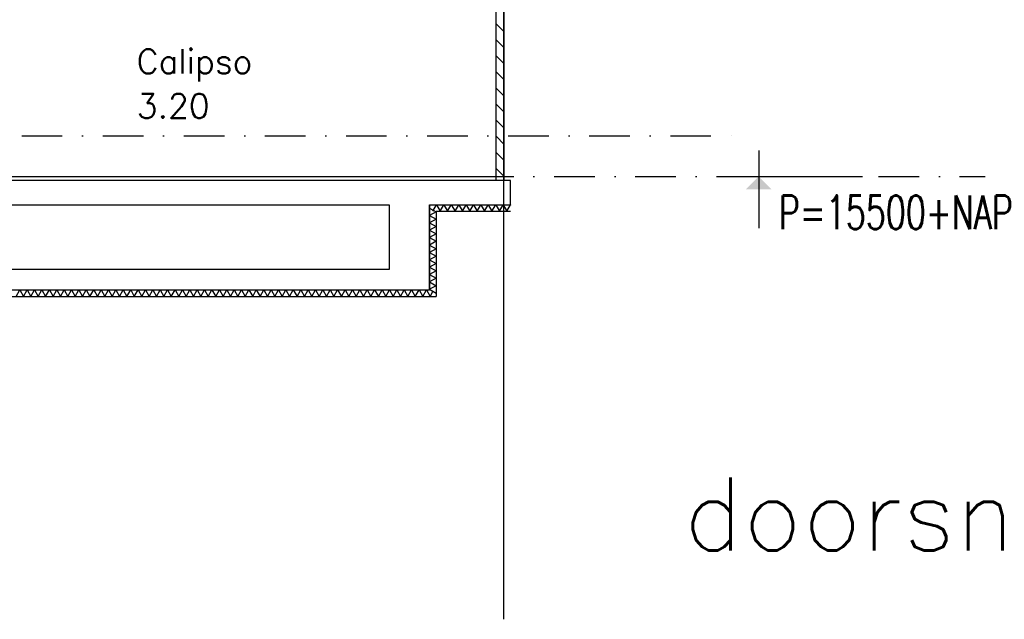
# Model space of a CAD drawing. Extents: x -19795 to 103381, y 127200 to 154480.
# Tile 70 of 76: x 79706 to 91851, y 127200 to 134601. Entities that reach past the tile are written whole.
import ezdxf
from ezdxf.enums import TextEntityAlignment as Align

# ---------------------------------------------------------------- set-up
doc = ezdxf.new("R2010")
doc.units = 0
doc.header["$LTSCALE"] = 1000
doc.header["$MEASUREMENT"] = 0
doc.linetypes.add('DASHDOT', pattern=[1, 0.5, -0.25, 0, -0.25])
for name, color, linetype in [('B02', 7, 'CONTINUOUS'), ('B03', 7, 'CONTINUOUS'), ('B08', 7, 'CONTINUOUS'), ('B20', 7, 'CONTINUOUS')]:
    doc.layers.add(name, color=color, linetype=linetype)
doc.styles.add('TXT', font='txt.shx')

msp = doc.modelspace()

# ---------------------------------------------------------------- linework, layer by layer
at = {"layer": 'B02', "color": 5, "linetype": 'Continuous'}
msp.add_line((85672, 151663), (85672, 127200), dxfattribs=at)
msp.add_line((85672, 151663), (85672, 127200), dxfattribs=at)
at = {"layer": 'B02', "color": 5, "linetype": 'DASHDOT'}
for p, q in [((-16278, 133166), (88503, 133166)), ((-19711, 132666), (91615, 132666))]:
    msp.add_line(p, q, dxfattribs=at)
at = {"layer": 'B03', "color": 7, "linetype": 'Continuous'}
for p, q in [((85582, 132616), (85582, 135576)), ((85682, 132616), (85682, 135576)), ((85682, 132616), (85582, 132616))]:
    msp.add_line(p, q, dxfattribs=at)
at = {"layer": 'B03', "color": 5, "linetype": 'Continuous'}
for p, q in [((85682, 134452), (85582, 134552)), ((85682, 134254), (85582, 134354)), ((85682, 134055), (85582, 134155)), ((85682, 133857), (85582, 133957)), ((85682, 133658), (85582, 133758)), ((85682, 133459), (85582, 133559)), ((85682, 133261), (85582, 133361)), ((85682, 133062), (85582, 133162)), ((85682, 132864), (85582, 132964)), ((85682, 132665), (85582, 132765)), ((84768, 131186), (84802, 131246))]:
    msp.add_line(p, q, dxfattribs=at)
at = {"layer": 'B03', "color": 1, "linetype": 'Continuous'}
for p, q in [((78552, 132666), (85582, 132666)), ((84762, 132316), (85762, 132316)), ((84762, 132316), (84762, 131266)), ((84842, 132236), (85762, 132236)), ((84842, 132236), (84842, 131186)), ((20068, 131186), (84842, 131186)), ((20148, 131266), (84762, 131266))]:
    msp.add_line(p, q, dxfattribs=at)
at = {"layer": 'B03', "color": 2, "linetype": 'Continuous'}
for points in [[(85762, 132616), (56438, 132616), (56438, 131266), (84762, 131266), (84762, 132316), (85762, 132316)], [(79272, 132316), (84262, 132316), (84262, 131516), (79272, 131516)]]:
    msp.add_lwpolyline(points, close=True, dxfattribs=at)
at = {"layer": 'B03', "color": 5, "linetype": 'Continuous'}
for points in [[(84762, 132276), (84842, 132230), (84762, 132185)], [(84802, 132236), (84848, 132316), (84894, 132236)], [(84894, 132236), (84939, 132316), (84985, 132236)], [(84985, 132236), (85030, 132316), (85076, 132236)], [(85076, 132236), (85122, 132316), (85167, 132236)], [(85167, 132236), (85213, 132316), (85258, 132236)], [(85258, 132236), (85304, 132316), (85350, 132236)], [(85350, 132236), (85395, 132316), (85441, 132236)], [(85441, 132236), (85486, 132316), (85532, 132236)], [(85532, 132236), (85578, 132316), (85623, 132236)], [(85623, 132236), (85669, 132316), (85714, 132236)], [(85714, 132236), (85760, 132316), (85762, 132312)], [(84762, 132185), (84842, 132139), (84762, 132094)], [(84762, 132094), (84842, 132048), (84762, 132002)], [(84762, 132002), (84842, 131957), (84762, 131911)], [(84762, 131911), (84842, 131866), (84762, 131820)], [(84762, 131820), (84842, 131774), (84762, 131729)], [(84762, 131729), (84842, 131683), (84762, 131638)], [(84762, 131638), (84842, 131592), (84762, 131546)], [(84762, 131546), (84842, 131501), (84762, 131455)], [(84762, 131455), (84842, 131410), (84762, 131364)], [(84762, 131364), (84842, 131318), (84762, 131273)], [(79661, 131186), (79707, 131266), (79752, 131186)], [(79752, 131186), (79798, 131266), (79844, 131186)], [(79844, 131186), (79889, 131266), (79935, 131186)], [(79935, 131186), (79980, 131266), (80026, 131186)], [(80026, 131186), (80072, 131266), (80117, 131186)], [(80117, 131186), (80163, 131266), (80208, 131186)], [(80208, 131186), (80254, 131266), (80300, 131186)], [(80300, 131186), (80345, 131266), (80391, 131186)], [(80391, 131186), (80436, 131266), (80482, 131186)], [(80482, 131186), (80528, 131266), (80573, 131186)], [(80573, 131186), (80619, 131266), (80664, 131186)], [(80664, 131186), (80710, 131266), (80756, 131186)], [(80756, 131186), (80801, 131266), (80847, 131186)], [(80847, 131186), (80892, 131266), (80938, 131186)], [(80938, 131186), (80984, 131266), (81029, 131186)], [(81029, 131186), (81075, 131266), (81120, 131186)], [(81120, 131186), (81166, 131266), (81212, 131186)], [(81212, 131186), (81257, 131266), (81303, 131186)], [(81303, 131186), (81348, 131266), (81394, 131186)], [(81394, 131186), (81440, 131266), (81485, 131186)], [(81485, 131186), (81531, 131266), (81576, 131186)], [(81576, 131186), (81622, 131266), (81668, 131186)], [(81668, 131186), (81713, 131266), (81759, 131186)], [(81759, 131186), (81804, 131266), (81850, 131186)], [(81850, 131186), (81896, 131266), (81941, 131186)], [(81941, 131186), (81987, 131266), (82032, 131186)], [(82032, 131186), (82078, 131266), (82124, 131186)], [(82124, 131186), (82169, 131266), (82215, 131186)], [(82215, 131186), (82260, 131266), (82306, 131186)], [(82306, 131186), (82352, 131266), (82397, 131186)], [(82397, 131186), (82443, 131266), (82488, 131186)], [(82488, 131186), (82534, 131266), (82580, 131186)], [(82580, 131186), (82625, 131266), (82671, 131186)], [(82671, 131186), (82716, 131266), (82762, 131186)], [(82762, 131186), (82808, 131266), (82853, 131186)], [(82853, 131186), (82899, 131266), (82944, 131186)], [(82944, 131186), (82990, 131266), (83036, 131186)], [(83036, 131186), (83081, 131266), (83127, 131186)], [(83127, 131186), (83172, 131266), (83218, 131186)], [(83218, 131186), (83264, 131266), (83309, 131186)], [(83309, 131186), (83355, 131266), (83400, 131186)], [(83400, 131186), (83446, 131266), (83492, 131186)], [(83492, 131186), (83537, 131266), (83583, 131186)], [(83583, 131186), (83628, 131266), (83674, 131186)], [(83674, 131186), (83720, 131266), (83765, 131186)], [(83765, 131186), (83811, 131266), (83856, 131186)], [(83856, 131186), (83902, 131266), (83948, 131186)], [(83948, 131186), (83993, 131266), (84039, 131186)], [(84039, 131186), (84084, 131266), (84130, 131186)], [(84130, 131186), (84176, 131266), (84221, 131186)], [(84221, 131186), (84267, 131266), (84312, 131186)], [(84312, 131186), (84358, 131266), (84404, 131186)], [(84404, 131186), (84449, 131266), (84495, 131186)], [(84495, 131186), (84540, 131266), (84586, 131186)], [(84586, 131186), (84632, 131266), (84677, 131186)], [(84677, 131186), (84723, 131266), (84768, 131186)], [(84762, 131273), (84842, 131227), (84840, 131226)]]:
    msp.add_lwpolyline(points, dxfattribs=at)
at = {"layer": 'B20', "color": 7, "linetype": 'Continuous'}
for p, q in [((88823, 132986), (88823, 132026)), ((88503, 132666), (90103, 132666))]:
    msp.add_line(p, q, dxfattribs=at)
msp.add_solid([(88823, 132666), (88663, 132506), (88983, 132506)], dxfattribs=at)

# ---------------------------------------------------------------- texts
at = {"layer": 'B08', "color": 7, "linetype": 'Continuous', "style": 'TXT'}
for s, p in [('Calipso', (81150, 133937)), ('3.20', (81150, 133387))]:
    msp.add_text(s, height=300, dxfattribs=at).set_placement(p)
msp.add_text('doorsnede A', height=900, dxfattribs=at).set_placement((95601, 128050), align=Align.RIGHT)
at = {"layer": 'B20', "color": 7, "linetype": 'Continuous', "style": 'TXT', "width": 0.692329}
msp.add_text('P=15500+NAP ', height=415.99, dxfattribs=at).set_placement((89069, 132016))

doc.saveas('drawing.dxf')
